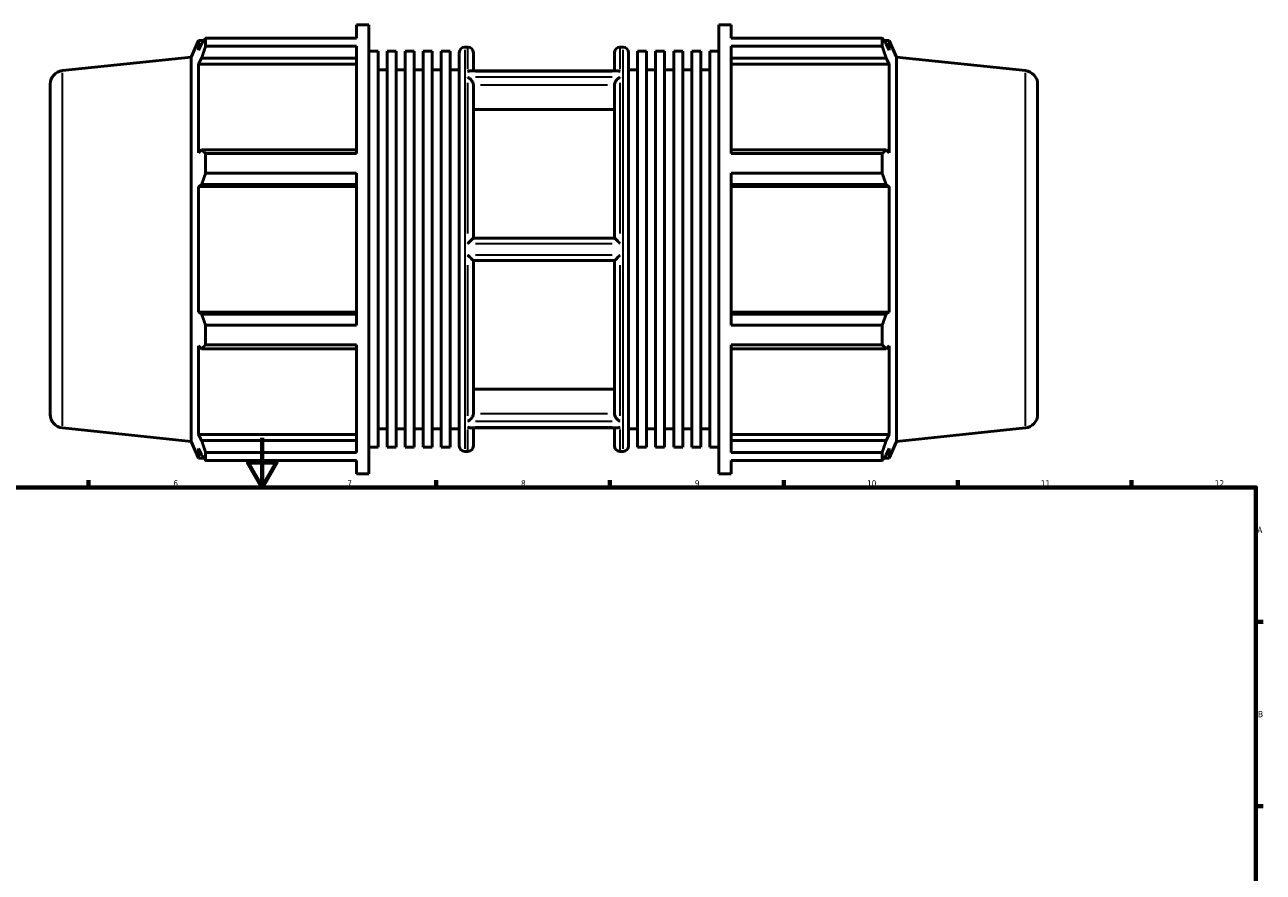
# Model space of a CAD drawing. Header units: millimetres. Extents: x -184 to 1437, y -87 to 1008.
# Tile 5 of 7: x 325 to 824, y 419 to 760. Entities that reach past the tile are written whole.
import ezdxf

# ---------------------------------------------------------------- set-up
doc = ezdxf.new("R2010")
doc.units = ezdxf.units.MM
for name, color, linetype, lineweight in [('Border (ISO)', 7, 'Continuous', 70), ('Visible (ISO)', 7, 'Continuous', 50), ('Visible Narrow (ISO)', 7, 'Continuous', 35)]:
    doc.layers.add(name, color=color, linetype=linetype, lineweight=lineweight)
doc.styles.add('Note Text (ISO)', font='tahoma.ttf')

# ---------------------------------------------------------------- blocks, each defined once
blk = doc.blocks.new('Borders Default Border')
at = {"layer": 'Border (ISO)'}
for p, q in [((350.42, 574), (350.42, 576.9)), ((490.58, 574), (490.58, 576.9)), ((560.67, 574), (560.67, 576.9)), ((630.75, 574), (630.75, 576.9)), ((700.83, 574), (700.83, 576.9)), ((770.92, 574), (770.92, 576.9)), ((821, 519.75), (823.9, 519.75)), ((821, 445.5), (823.9, 445.5))]:
    blk.add_line(p, q, dxfattribs=at)
at = {"layer": 'Border (ISO)', "flags": 128}
for points in [[(420.5, 594), (420.5, 574), (414.73, 584), (426.27, 584), (420.5, 574)], [(20, 20), (20, 574), (821, 574), (821, 20), (20, 20)]]:
    blk.add_lwpolyline(points, dxfattribs=at)
at = {"layer": 'Border (ISO)', "color": 232, "true_color": 0xca0064, "char_height": 2.5, "attachment_point": 7, "style": 'Note Text (ISO)'}
for s, insert in [('6', (384.66, 574.35)), ('7', (454.77, 574.4)), ('8', (524.81, 574.34)), ('9', (594.88, 574.35)), ('10', (664.29, 574.35)), ('11', (734.37, 574.4)), ('12', (804.46, 574.4)), ('A', (821.59, 555.62)), ('B', (821.89, 481.37))]:
    blk.add_mtext(s, dxfattribs=dict(at, insert=insert))

msp = doc.modelspace()

# ---------------------------------------------------------------- linework, layer by layer
at = {"layer": 'Visible (ISO)'}
for p, q in [((458.553, 755.136), (458.553, 760.482)), ((458.553, 760.482), (463.528, 760.482)), ((463.528, 579.482), (463.528, 760.482)), ((604.534, 579.482), (604.534, 760.482)), ((604.534, 760.482), (609.509, 760.482)), ((609.509, 755.136), (609.509, 760.482)), ((391.888, 747.458), (394.867, 754.147)), ((394.867, 754.147), (394.867, 750.252)), ((394.867, 754.147), (396.985, 754.147)), ((397.687, 755.136), (458.553, 755.136)), ((397.687, 751.864), (397.687, 755.136)), ((609.509, 755.136), (670.375, 755.136)), ((670.375, 751.864), (670.375, 755.136)), ((671.078, 754.147), (673.196, 754.147)), ((676.174, 747.458), (673.196, 754.147)), ((673.196, 750.252), (673.196, 754.147)), ((396.075, 752.841), (394.867, 750.252)), ((458.553, 751.864), (397.687, 751.864)), ((458.553, 708.527), (458.553, 751.864)), ((463.528, 749.803), (467.167, 749.803)), ((467.167, 590.161), (467.167, 749.803)), ((470.806, 590.161), (470.806, 749.803)), ((470.806, 749.803), (474.445, 749.803)), ((474.445, 590.161), (474.445, 749.803)), ((478.084, 590.161), (478.084, 749.803)), ((478.084, 749.803), (481.723, 749.803)), ((481.723, 590.161), (481.723, 749.803)), ((485.362, 590.161), (485.362, 749.803)), ((485.362, 749.803), (489, 749.803)), ((489, 590.161), (489, 749.803)), ((492.639, 590.161), (492.639, 749.803)), ((492.639, 749.803), (496.278, 749.803)), ((496.278, 590.161), (496.278, 749.803)), ((499.917, 590.732), (499.917, 749.232)), ((502.117, 751.432), (503.403, 751.432)), ((505.603, 749.232), (505.603, 741.948)), ((562.46, 741.948), (562.46, 749.232)), ((564.66, 751.432), (565.946, 751.432)), ((568.146, 749.232), (568.146, 590.732)), ((571.784, 590.161), (571.784, 749.803)), ((571.784, 749.803), (575.423, 749.803)), ((575.423, 590.161), (575.423, 749.803)), ((579.062, 590.161), (579.062, 749.803)), ((579.062, 749.803), (582.701, 749.803)), ((582.701, 590.161), (582.701, 749.803)), ((586.34, 590.161), (586.34, 749.803)), ((586.34, 749.803), (589.979, 749.803)), ((589.979, 590.161), (589.979, 749.803)), ((593.618, 590.161), (593.618, 749.803)), ((593.618, 749.803), (597.256, 749.803)), ((597.256, 590.161), (597.256, 749.803)), ((600.895, 590.161), (600.895, 749.803)), ((600.895, 749.803), (604.534, 749.803)), ((609.509, 708.527), (609.509, 751.864)), ((670.375, 751.864), (609.509, 751.864)), ((673.196, 750.252), (671.987, 752.841)), ((339.956, 742), (391.888, 747.458)), ((391.888, 592.506), (391.888, 747.458)), ((394.867, 744.638), (396.075, 747.046)), ((458.553, 744.638), (394.867, 744.638)), ((394.867, 744.638), (394.867, 708.845)), ((396.075, 747.046), (458.553, 747.046)), ((609.509, 747.046), (671.987, 747.046)), ((609.509, 744.638), (673.196, 744.638)), ((671.987, 747.046), (673.196, 744.638)), ((673.196, 708.845), (673.196, 744.638)), ((676.174, 592.506), (676.174, 747.458)), ((728.106, 742), (676.174, 747.458)), ((467.167, 742.382), (470.806, 742.382)), ((474.445, 742.382), (478.084, 742.382)), ((481.723, 742.382), (485.362, 742.382)), ((489, 742.382), (492.639, 742.382)), ((496.278, 742.382), (499.917, 742.382)), ((563.629, 741.948), (504.434, 741.948)), ((568.146, 742.382), (571.784, 742.382)), ((575.423, 742.382), (579.062, 742.382)), ((582.701, 742.382), (586.34, 742.382)), ((589.979, 742.382), (593.618, 742.382)), ((597.256, 742.382), (600.895, 742.382)), ((335.031, 736.53), (335.031, 603.435)), ((505.603, 736.24), (505.603, 674.507)), ((562.46, 674.507), (562.46, 736.24)), ((733.031, 736.53), (733.031, 603.435)), ((562.46, 726.371), (505.603, 726.371)), ((396.075, 710.099), (394.867, 708.845)), ((458.553, 710.099), (396.075, 710.099)), ((671.987, 710.099), (609.509, 710.099)), ((673.196, 708.845), (671.987, 710.099)), ((397.687, 708.527), (458.553, 708.527)), ((397.687, 700.626), (397.687, 708.527)), ((609.509, 708.527), (670.375, 708.527)), ((670.375, 700.626), (670.375, 708.527)), ((458.553, 700.626), (397.687, 700.626)), ((458.553, 639.338), (458.553, 700.626)), ((609.509, 639.338), (609.509, 700.626)), ((670.375, 700.626), (609.509, 700.626)), ((394.867, 695.291), (396.075, 696.108)), ((458.553, 695.291), (394.867, 695.291)), ((394.867, 695.291), (394.867, 644.673)), ((396.075, 696.108), (458.553, 696.108)), ((609.509, 696.108), (671.987, 696.108)), ((609.509, 695.291), (673.196, 695.291)), ((671.987, 696.108), (673.196, 695.291)), ((673.196, 644.673), (673.196, 695.291)), ((562.462, 674.507), (505.601, 674.507)), ((505.601, 665.457), (562.462, 665.457)), ((505.603, 665.457), (505.603, 603.724)), ((562.46, 603.724), (562.46, 665.457)), ((458.553, 644.673), (394.867, 644.673)), ((396.075, 643.857), (394.867, 644.673)), ((609.509, 644.673), (673.196, 644.673)), ((673.196, 644.673), (671.987, 643.857)), ((458.553, 643.857), (396.075, 643.857)), ((397.687, 639.338), (458.553, 639.338)), ((397.687, 631.438), (397.687, 639.338)), ((671.987, 643.857), (609.509, 643.857)), ((609.509, 639.338), (670.375, 639.338)), ((670.375, 631.438), (670.375, 639.338)), ((394.867, 631.119), (394.867, 595.327)), ((394.867, 631.119), (396.075, 629.866)), ((396.075, 629.866), (458.553, 629.866)), ((458.553, 631.438), (397.687, 631.438)), ((458.553, 588.101), (458.553, 631.438)), ((609.509, 588.101), (609.509, 631.438)), ((670.375, 631.438), (609.509, 631.438)), ((609.509, 629.866), (671.987, 629.866)), ((671.987, 629.866), (673.196, 631.119)), ((673.196, 595.327), (673.196, 631.119)), ((505.603, 613.594), (562.46, 613.594)), ((339.956, 597.965), (391.888, 592.506)), ((396.075, 592.919), (394.867, 595.327)), ((458.553, 595.327), (394.867, 595.327)), ((467.167, 597.582), (470.806, 597.582)), ((474.445, 597.582), (478.084, 597.582)), ((481.723, 597.582), (485.362, 597.582)), ((489, 597.582), (492.639, 597.582)), ((496.278, 597.582), (499.917, 597.582)), ((563.629, 598.017), (504.434, 598.017)), ((505.603, 598.017), (505.603, 590.732)), ((562.46, 590.732), (562.46, 598.017)), ((568.146, 597.582), (571.784, 597.582)), ((575.423, 597.582), (579.062, 597.582)), ((582.701, 597.582), (586.34, 597.582)), ((589.979, 597.582), (593.618, 597.582)), ((597.256, 597.582), (600.895, 597.582)), ((609.509, 595.327), (673.196, 595.327)), ((673.196, 595.327), (671.987, 592.919)), ((728.106, 597.965), (676.174, 592.506)), ((391.888, 592.506), (394.867, 585.817)), ((394.867, 589.713), (394.867, 585.817)), ((394.867, 589.713), (396.075, 587.123)), ((458.553, 592.919), (396.075, 592.919)), ((463.528, 590.161), (467.167, 590.161)), ((470.806, 590.161), (474.445, 590.161)), ((478.084, 590.161), (481.723, 590.161)), ((485.362, 590.161), (489, 590.161)), ((492.639, 590.161), (496.278, 590.161)), ((571.784, 590.161), (575.423, 590.161)), ((579.062, 590.161), (582.701, 590.161)), ((586.34, 590.161), (589.979, 590.161)), ((593.618, 590.161), (597.256, 590.161)), ((600.895, 590.161), (604.534, 590.161)), ((671.987, 592.919), (609.509, 592.919)), ((671.987, 587.123), (673.196, 589.713)), ((676.174, 592.506), (673.196, 585.817)), ((673.196, 585.817), (673.196, 589.713)), ((394.867, 585.817), (396.985, 585.817)), ((397.687, 588.101), (458.553, 588.101)), ((397.687, 584.828), (397.687, 588.101)), ((458.553, 584.828), (397.687, 584.828)), ((458.553, 579.482), (458.553, 584.828)), ((502.117, 588.532), (503.403, 588.532)), ((564.66, 588.532), (565.946, 588.532)), ((609.509, 588.101), (670.375, 588.101)), ((609.509, 579.482), (609.509, 584.828)), ((670.375, 584.828), (609.509, 584.828)), ((670.375, 584.828), (670.375, 588.101)), ((671.078, 585.817), (673.196, 585.817)), ((458.553, 579.482), (463.528, 579.482)), ((604.534, 579.482), (609.509, 579.482))]:
    msp.add_line(p, q, dxfattribs=at)
for centre, radius, start, end in [((502.117, 749.232), 2.2, 90, 180), ((503.403, 749.232), 2.2, 0, 90), ((564.66, 749.232), 2.2, 90, 180), ((565.946, 749.232), 2.2, 0, 90), ((340.531, 736.53), 5.5, 96, 180), ((727.531, 736.53), 5.5, 0, 84), ((340.531, 603.435), 5.5, 180, 264), ((727.531, 603.435), 5.5, 276, 0), ((502.117, 590.732), 2.2, 180, 270), ((503.403, 590.732), 2.2, 270, 0), ((564.66, 590.732), 2.2, 180, 270), ((565.946, 590.732), 2.2, 270, 0)]:
    msp.add_arc(centre, radius, start, end, dxfattribs=at)
for points, weights in [([(396.075, 752.841), (396.849, 753.965), (397.687, 755.136)], [1.00251454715, 1.0016654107, 1]), ([(670.375, 755.136), (671.213, 753.965), (671.987, 752.841)], [1, 1.0016654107, 1.00251454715]), ([(397.687, 751.864), (396.849, 749.406), (396.075, 747.046)], [1, 1.0016654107, 1.00251454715]), ([(671.987, 747.046), (671.213, 749.406), (670.375, 751.864)], [1.00251454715, 1.0016654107, 1]), ([(396.075, 710.099), (396.849, 709.329), (397.687, 708.527)], [1.00251454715, 1.0016654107, 1]), ([(670.375, 708.527), (671.213, 709.329), (671.987, 710.099)], [1, 1.0016654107, 1.00251454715]), ([(397.687, 700.626), (396.849, 698.321), (396.075, 696.108)], [1, 1.0016654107, 1.00251454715]), ([(671.987, 696.108), (671.213, 698.321), (670.375, 700.626)], [1.00251454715, 1.0016654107, 1]), ([(396.075, 643.857), (396.849, 641.644), (397.687, 639.338)], [1.00251454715, 1.0016654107, 1]), ([(670.375, 639.338), (671.213, 641.644), (671.987, 643.857)], [1, 1.0016654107, 1.00251454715]), ([(397.687, 631.438), (396.849, 630.636), (396.075, 629.866)], [1, 1.0016654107, 1.00251454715]), ([(671.987, 629.866), (671.213, 630.636), (670.375, 631.438)], [1.00251454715, 1.0016654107, 1]), ([(396.075, 592.919), (396.849, 590.559), (397.687, 588.101)], [1.00251454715, 1.0016654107, 1]), ([(670.375, 588.101), (671.213, 590.559), (671.987, 592.919)], [1, 1.0016654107, 1.00251454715]), ([(397.687, 584.828), (396.849, 585.999), (396.075, 587.123)], [1, 1.0016654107, 1.00251454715]), ([(671.987, 587.123), (671.213, 585.999), (670.375, 584.828)], [1.00251454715, 1.0016654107, 1])]:
    msp.add_rational_spline(points, weights, degree=2, dxfattribs=at)
for points, knots in [([(503.403, 741.685), (503.404, 741.685), (503.406, 741.686), (503.628, 741.792), (503.85, 741.869), (504.19, 741.935), (504.314, 741.948), (504.434, 741.948)], [-0.41100667, -0.41100667, -0.41100667, -0.41100667, -0.41034293, -0.41034293, -0.31696297, -0.31696297, -0.26267808, -0.26267808, -0.26267808, -0.26267808]), ([(505.601, 736.323), (505.596, 736.413), (505.584, 736.506), (505.524, 736.813), (505.449, 737.029), (505.247, 737.467), (505.117, 737.686), (504.775, 738.167), (504.55, 738.419), (504.025, 738.906), (503.715, 739.128), (503.407, 739.293), (503.405, 739.294), (503.403, 739.295)], [-0.41403631, -0.41403631, -0.41403631, -0.41403631, -0.38237817, -0.38237817, -0.31197431, -0.31197431, -0.23597179, -0.23597179, -0.1310086, -0.1310086, 0, 0, 0.00086125, 0.00086125, 0.00086125, 0.00086125]), ([(564.66, 739.295), (564.658, 739.294), (564.656, 739.293), (564.347, 739.128), (564.037, 738.906), (563.513, 738.419), (563.288, 738.167), (562.946, 737.686), (562.815, 737.467), (562.613, 737.029), (562.539, 736.813), (562.478, 736.506), (562.466, 736.413), (562.462, 736.323)], [-0.46337041, -0.46337041, -0.46337041, -0.46337041, -0.46251781, -0.46251781, -0.33282356, -0.33282356, -0.22891341, -0.22891341, -0.1536734, -0.1536734, -0.08397587, -0.08397587, -0.05263534, -0.05263534, -0.05263534, -0.05263534]), ([(563.629, 741.948), (563.749, 741.948), (563.873, 741.935), (564.213, 741.869), (564.435, 741.792), (564.657, 741.686), (564.658, 741.685), (564.66, 741.685)], [-0.14900014, -0.14900014, -0.14900014, -0.14900014, -0.09422437, -0.09422437, 0, 0, 0.00066974, 0.00066974, 0.00066974, 0.00066974]), ([(503.403, 672.372), (503.405, 672.374), (503.406, 672.376), (503.626, 672.598), (503.845, 672.819), (504.275, 673.25), (504.488, 673.462), (504.874, 673.842), (505.051, 674.014), (505.314, 674.263), (505.41, 674.352), (505.549, 674.475), (505.591, 674.507), (505.601, 674.507)], [-0.41109901, -0.41109901, -0.41109901, -0.41109901, -0.41031199, -0.41031199, -0.31800483, -0.31800483, -0.22382356, -0.22382356, -0.134096, -0.134096, -0.06587861, -0.06587861, 0, 0, 0, 0]), ([(562.462, 674.507), (562.471, 674.507), (562.513, 674.475), (562.652, 674.352), (562.749, 674.263), (563.011, 674.014), (563.188, 673.842), (563.574, 673.462), (563.787, 673.25), (564.217, 672.819), (564.436, 672.598), (564.656, 672.376), (564.658, 672.374), (564.66, 672.372)], [-0.41394396, -0.41394396, -0.41394396, -0.41394396, -0.34748222, -0.34748222, -0.27866098, -0.27866098, -0.18813918, -0.18813918, -0.09312424, -0.09312424, 0, 0, 0.00079399, 0.00079399, 0.00079399, 0.00079399]), ([(505.601, 665.457), (505.591, 665.457), (505.549, 665.49), (505.41, 665.612), (505.314, 665.702), (505.051, 665.951), (504.874, 666.123), (504.488, 666.503), (504.275, 666.715), (503.845, 667.145), (503.626, 667.366), (503.406, 667.589), (503.405, 667.591), (503.403, 667.593)], [-0.41394396, -0.41394396, -0.41394396, -0.41394396, -0.34748222, -0.34748222, -0.27866098, -0.27866098, -0.18813918, -0.18813918, -0.09312424, -0.09312424, 0, 0, 0.00079399, 0.00079399, 0.00079399, 0.00079399]), ([(564.66, 667.593), (564.658, 667.591), (564.656, 667.589), (564.436, 667.366), (564.217, 667.145), (563.787, 666.715), (563.574, 666.503), (563.188, 666.123), (563.011, 665.951), (562.749, 665.702), (562.652, 665.612), (562.513, 665.49), (562.471, 665.457), (562.462, 665.457)], [-0.41109901, -0.41109901, -0.41109901, -0.41109901, -0.41031199, -0.41031199, -0.31800483, -0.31800483, -0.22382356, -0.22382356, -0.134096, -0.134096, -0.06587861, -0.06587861, 0, 0, 0, 0]), ([(503.403, 600.67), (503.405, 600.671), (503.407, 600.672), (503.715, 600.837), (504.025, 601.059), (504.55, 601.546), (504.775, 601.797), (505.117, 602.279), (505.247, 602.497), (505.449, 602.936), (505.524, 603.151), (505.584, 603.459), (505.596, 603.552), (505.601, 603.642)], [-0.46337041, -0.46337041, -0.46337041, -0.46337041, -0.46251781, -0.46251781, -0.33282356, -0.33282356, -0.22891341, -0.22891341, -0.1536734, -0.1536734, -0.08397587, -0.08397587, -0.05263534, -0.05263534, -0.05263534, -0.05263534]), ([(562.462, 603.642), (562.466, 603.552), (562.478, 603.459), (562.539, 603.151), (562.613, 602.936), (562.815, 602.497), (562.946, 602.279), (563.288, 601.797), (563.513, 601.546), (564.037, 601.059), (564.347, 600.837), (564.656, 600.672), (564.658, 600.671), (564.66, 600.67)], [-0.41403631, -0.41403631, -0.41403631, -0.41403631, -0.38237817, -0.38237817, -0.31197431, -0.31197431, -0.23597179, -0.23597179, -0.1310086, -0.1310086, 0, 0, 0.00086125, 0.00086125, 0.00086125, 0.00086125]), ([(504.434, 598.017), (504.314, 598.017), (504.19, 598.03), (503.85, 598.096), (503.628, 598.172), (503.406, 598.279), (503.404, 598.279), (503.403, 598.28)], [-0.14900014, -0.14900014, -0.14900014, -0.14900014, -0.09422437, -0.09422437, 0, 0, 0.00066974, 0.00066974, 0.00066974, 0.00066974]), ([(564.66, 598.28), (564.658, 598.279), (564.657, 598.279), (564.435, 598.172), (564.213, 598.096), (563.873, 598.03), (563.749, 598.017), (563.629, 598.017)], [-0.41100667, -0.41100667, -0.41100667, -0.41100667, -0.41034293, -0.41034293, -0.31696297, -0.31696297, -0.26267808, -0.26267808, -0.26267808, -0.26267808])]:
    msp.add_open_spline(points, degree=3, knots=knots, dxfattribs=at)
for points in [[(505.603, 736.24), (505.603, 736.267), (505.602, 736.295), (505.601, 736.323)], [(562.462, 736.323), (562.46, 736.295), (562.46, 736.267), (562.46, 736.24)], [(505.601, 603.642), (505.602, 603.67), (505.603, 603.697), (505.603, 603.724)], [(562.46, 603.724), (562.46, 603.697), (562.46, 603.67), (562.462, 603.642)]]:
    msp.add_open_spline(points, degree=3, dxfattribs=at)
at = {"layer": 'Visible Narrow (ISO)'}
for p, q in [((502.117, 750.43), (502.117, 589.535)), ((503.403, 742.617), (503.403, 751.407)), ((564.66, 751.407), (564.66, 742.617)), ((565.946, 589.535), (565.946, 750.43)), ((339.956, 598.851), (339.956, 741.113)), ((506.466, 741.685), (561.597, 741.685)), ((561.597, 739.295), (506.466, 739.295)), ((728.106, 598.851), (728.106, 741.113)), ((503.403, 676.391), (503.403, 737.097)), ((508.444, 736.323), (559.619, 736.323)), ((564.66, 737.097), (564.66, 676.391)), ((506.466, 672.372), (561.597, 672.372)), ((561.597, 667.593), (506.466, 667.593)), ((503.403, 602.868), (503.403, 663.573)), ((564.66, 663.573), (564.66, 602.868)), ((506.466, 600.67), (561.597, 600.67)), ((559.619, 603.642), (508.444, 603.642)), ((503.403, 588.557), (503.403, 597.347)), ((561.597, 598.28), (506.466, 598.28)), ((564.66, 597.347), (564.66, 588.557))]:
    msp.add_line(p, q, dxfattribs=at)

# ---------------------------------------------------------------- block references
msp.add_blockref('Borders Default Border', (0, 0))

doc.saveas('drawing.dxf')
